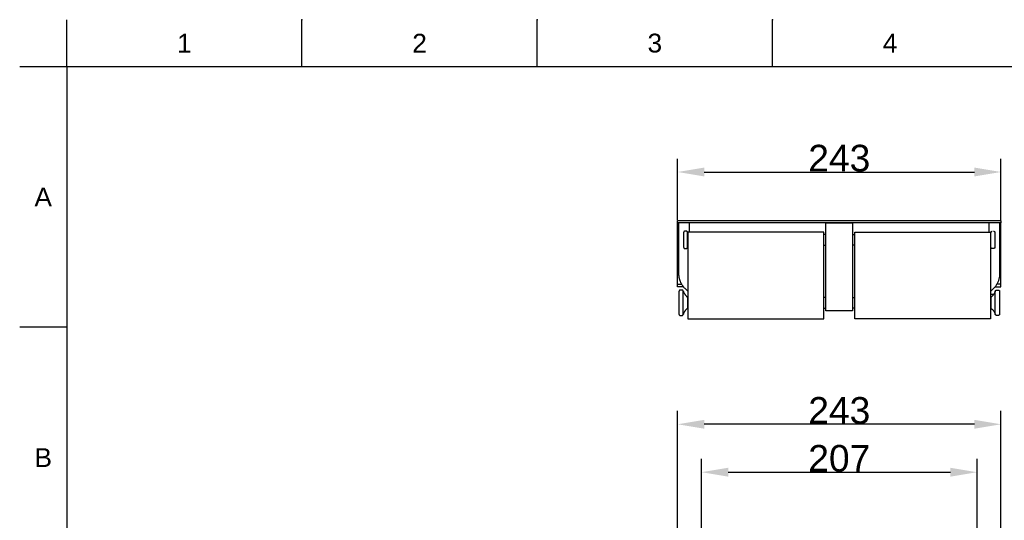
# Model space of a CAD drawing. Header units: millimetres. Extents: x 580 to 2065, y -13 to 1037.
# Tile 6 of 10: x 580 to 1320, y 660 to 1037. Entities that reach past the tile are written whole.
import ezdxf

# ---------------------------------------------------------------- set-up
doc = ezdxf.new("R2010")
doc.units = ezdxf.units.MM
doc.header["$LTSCALE"] = 0.1
doc.layers.add('DEFAULT', color=7, linetype='Continuous')
doc.layers.add('LAYER 07', color=2, linetype='Continuous')
doc.styles.add('ARIAL', font='arial_0.ttf')
doc.styles.get("Standard").update_dxf_attribs({"font": 'arial_0.ttf'})
doc.dimstyles.new('DIMENSION STYLE 01', dxfattribs={"dimtxt": 20, "dimasz": 20, "dimexe": 10, "dimexo": 0.5, "dimgap": 0.09, "dimtad": 1, "dimtoh": 1, "dimdec": 0, "dimzin": 0, "dimdsep": 46, "dimtxsty": 'ARIAL', "dimcen": 0.5, "dimadec": 1, "dimazin": 0, "dimtfac": 1, "dimtdec": 4, "dimtofl": 0, "dimtmove": 0, "dimatfit": 3, "dimfxl": 1, "dimtolj": 1, "dimtzin": 0, "dimarcsym": 0})

# ---------------------------------------------------------------- blocks, each defined once
blk = doc.blocks.new('*D327')
at = {"layer": 'DEFAULT', "color": 0, "lineweight": -2, "transparency": 16777216}
for p, q in [((1074.26, 886.42), (1074.26, 932.25)), ((1317.26, 886.42), (1317.26, 932.25)), ((1094.26, 922.25), (1297.26, 922.25))]:
    blk.add_line(p, q, dxfattribs=at)
at = {"layer": 'DEFAULT', "color": 0, "transparency": 16777216}
for points in [[(1094.26, 925.58), (1094.26, 918.91), (1074.26, 922.25)], [(1297.26, 925.58), (1297.26, 918.91), (1317.26, 922.25)]]:
    blk.add_solid(points, dxfattribs=at)
at = {"layer": 'Defpoints', "color": 0, "transparency": 16777216}
for p in [(1317.26, 922.25), (1074.26, 885.92), (1317.26, 885.92)]:
    blk.add_point(p, dxfattribs=at)
at = {"layer": 'DEFAULT', "color": 0, "transparency": 16777216, "insert": (1195.76, 932.55), "char_height": 20, "attachment_point": 5, "style": 'ARIAL'}
blk.add_mtext('\\A1;243', dxfattribs=at)
blk = doc.blocks.new('*D328')
at = {"layer": 'DEFAULT', "color": 0, "lineweight": -2, "transparency": 16777216}
for p, q in [((1092.26, 620.96), (1092.26, 706.62)), ((1299.26, 620.96), (1299.26, 706.62)), ((1112.26, 696.62), (1279.26, 696.62))]:
    blk.add_line(p, q, dxfattribs=at)
at = {"layer": 'DEFAULT', "color": 0, "transparency": 16777216}
for points in [[(1112.26, 699.95), (1112.26, 693.29), (1092.26, 696.62)], [(1279.26, 699.95), (1279.26, 693.29), (1299.26, 696.62)]]:
    blk.add_solid(points, dxfattribs=at)
at = {"layer": 'Defpoints', "color": 0, "transparency": 16777216}
for p in [(1299.26, 696.62), (1092.26, 620.46), (1299.26, 620.46)]:
    blk.add_point(p, dxfattribs=at)
at = {"layer": 'DEFAULT', "color": 0, "transparency": 16777216, "insert": (1195.76, 706.92), "char_height": 20, "attachment_point": 5, "style": 'ARIAL'}
blk.add_mtext('\\A1;207', dxfattribs=at)
blk = doc.blocks.new('*D325')
at = {"layer": 'DEFAULT', "color": 0, "lineweight": -2, "transparency": 16777216}
for p, q in [((1074.26, 650.46), (1074.26, 742.63)), ((1317.26, 650.46), (1317.26, 742.63)), ((1297.26, 732.63), (1094.26, 732.63))]:
    blk.add_line(p, q, dxfattribs=at)
at = {"layer": 'DEFAULT', "color": 0, "transparency": 16777216}
for points in [[(1094.26, 735.97), (1094.26, 729.3), (1074.26, 732.63)], [(1297.26, 735.97), (1297.26, 729.3), (1317.26, 732.63)]]:
    blk.add_solid(points, dxfattribs=at)
at = {"layer": 'Defpoints', "color": 0, "transparency": 16777216}
for p in [(1074.26, 732.63), (1074.26, 649.96), (1317.26, 649.96)]:
    blk.add_point(p, dxfattribs=at)
at = {"layer": 'DEFAULT', "color": 0, "transparency": 16777216, "insert": (1195.76, 742.94), "char_height": 20, "attachment_point": 5, "style": 'ARIAL'}
blk.add_mtext('\\A1;243', dxfattribs=at)

msp = doc.modelspace()

# ---------------------------------------------------------------- linework, layer by layer
for p, q in [((615.21, 1001.37), (615.21, 1036.73)), ((791.98, 1001.37), (791.98, 1036.73)), ((968.75, 1001.37), (968.75, 1036.73)), ((1145.51, 1001.37), (1145.51, 1036.73)), ((615.21, 1001.37), (579.86, 1001.37)), ((2029.35, 1001.37), (615.21, 1001.37)), ((615.21, 1001.37), (615.21, 22.08)), ((615.21, 805.52), (579.86, 805.52))]:
    msp.add_line(p, q)
for p in [(791.98, 1036.73), (968.75, 1036.73), (1145.51, 1036.73)]:
    msp.add_point(p)
at = {"layer": 'LAYER 07'}
for p, q in [((1074.26, 885.92), (1317.26, 885.92)), ((1074.26, 883.92), (1074.26, 885.92)), ((1074.26, 837.92), (1074.26, 883.92)), ((1317.26, 883.92), (1074.26, 883.92)), ((1075.22, 869.39), (1075.22, 883.92)), ((1083.22, 880.82), (1083.22, 883.92)), ((1083.22, 877.15), (1083.22, 880.82)), ((1185.76, 883.92), (1205.76, 883.92)), ((1185.76, 817.92), (1185.76, 883.92)), ((1205.76, 883.92), (1205.76, 817.92)), ((1308.28, 880.03), (1308.28, 883.92)), ((1316.28, 883.92), (1316.28, 876.83)), ((1317.26, 885.92), (1317.26, 883.92)), ((1317.26, 837.92), (1317.26, 883.92)), ((1078.77, 876.86), (1078.76, 876.82)), ((1078.76, 876.82), (1078.76, 876.79)), ((1078.76, 876.79), (1078.76, 876.75)), ((1078.76, 876.75), (1078.76, 865.75)), ((1078.78, 876.96), (1078.77, 876.93)), ((1078.77, 876.93), (1078.77, 876.89)), ((1078.77, 876.89), (1078.77, 876.86)), ((1078.79, 877), (1078.78, 876.96)), ((1078.8, 877.03), (1078.79, 877)), ((1078.81, 877.06), (1078.8, 877.03)), ((1078.82, 877.1), (1078.81, 877.06)), ((1078.83, 877.13), (1078.82, 877.1)), ((1078.85, 877.16), (1078.83, 877.13)), ((1078.86, 877.19), (1078.85, 877.16)), ((1078.88, 877.22), (1078.86, 877.19)), ((1078.89, 877.25), (1078.88, 877.22)), ((1078.91, 877.28), (1078.89, 877.25)), ((1078.93, 877.31), (1078.91, 877.28)), ((1078.95, 877.34), (1078.93, 877.31)), ((1078.97, 877.37), (1078.95, 877.34)), ((1078.99, 877.4), (1078.97, 877.37)), ((1079.02, 877.42), (1078.99, 877.4)), ((1079.04, 877.45), (1079.02, 877.42)), ((1079.06, 877.47), (1079.04, 877.45)), ((1079.09, 877.5), (1079.06, 877.47)), ((1079.12, 877.52), (1079.09, 877.5)), ((1079.14, 877.54), (1079.12, 877.52)), ((1079.17, 877.56), (1079.14, 877.54)), ((1079.2, 877.58), (1079.17, 877.56)), ((1079.23, 877.6), (1079.2, 877.58)), ((1079.26, 877.62), (1079.23, 877.6)), ((1079.29, 877.64), (1079.26, 877.62)), ((1079.32, 877.65), (1079.29, 877.64)), ((1079.35, 877.67), (1079.32, 877.65)), ((1079.38, 877.68), (1079.35, 877.67)), ((1079.42, 877.69), (1079.38, 877.68)), ((1079.45, 877.7), (1079.42, 877.69)), ((1079.48, 877.71), (1079.45, 877.7)), ((1079.52, 877.72), (1079.48, 877.71)), ((1079.55, 877.73), (1079.52, 877.72)), ((1079.59, 877.74), (1079.55, 877.73)), ((1079.62, 877.74), (1079.59, 877.74)), ((1079.66, 877.75), (1079.62, 877.74)), ((1079.69, 877.75), (1079.66, 877.75)), ((1079.72, 877.75), (1079.69, 877.75)), ((1079.76, 877.75), (1079.72, 877.75)), ((1080.76, 877.75), (1079.76, 877.75)), ((1080.79, 877.75), (1080.76, 877.75)), ((1080.83, 877.75), (1080.79, 877.75)), ((1080.86, 877.75), (1080.83, 877.75)), ((1080.9, 877.74), (1080.86, 877.75)), ((1080.93, 877.74), (1080.9, 877.74)), ((1080.97, 877.73), (1080.93, 877.74)), ((1081, 877.72), (1080.97, 877.73)), ((1081.04, 877.71), (1081, 877.72)), ((1081.07, 877.7), (1081.04, 877.71)), ((1081.1, 877.69), (1081.07, 877.7)), ((1081.13, 877.68), (1081.1, 877.69)), ((1081.17, 877.67), (1081.13, 877.68)), ((1081.2, 877.65), (1081.17, 877.67)), ((1081.23, 877.64), (1081.2, 877.65)), ((1081.26, 877.62), (1081.23, 877.64)), ((1081.29, 877.6), (1081.26, 877.62)), ((1081.32, 877.58), (1081.29, 877.6)), ((1081.35, 877.56), (1081.32, 877.58)), ((1081.38, 877.54), (1081.35, 877.56)), ((1081.4, 877.52), (1081.38, 877.54)), ((1081.43, 877.5), (1081.4, 877.52)), ((1081.45, 877.47), (1081.43, 877.5)), ((1081.48, 877.45), (1081.45, 877.47)), ((1081.5, 877.42), (1081.48, 877.45)), ((1081.53, 877.4), (1081.5, 877.42)), ((1081.55, 877.37), (1081.53, 877.4)), ((1081.57, 877.34), (1081.55, 877.37)), ((1081.59, 877.31), (1081.57, 877.34)), ((1081.61, 877.28), (1081.59, 877.31)), ((1081.63, 877.25), (1081.61, 877.28)), ((1081.64, 877.22), (1081.63, 877.25)), ((1081.66, 877.19), (1081.64, 877.22)), ((1081.67, 877.16), (1081.66, 877.19)), ((1081.69, 877.13), (1081.67, 877.16)), ((1081.7, 877.1), (1081.69, 877.13)), ((1081.71, 877.06), (1081.7, 877.1)), ((1081.72, 877.03), (1081.71, 877.06)), ((1081.73, 877), (1081.72, 877.03)), ((1081.74, 876.96), (1081.73, 877)), ((1081.74, 876.93), (1081.74, 876.96)), ((1081.75, 876.89), (1081.74, 876.93)), ((1081.75, 876.86), (1081.75, 876.89)), ((1081.76, 876.82), (1081.75, 876.86)), ((1081.76, 876.79), (1081.76, 876.82)), ((1081.76, 876.75), (1081.76, 876.79)), ((1081.76, 865.75), (1081.76, 876.75)), ((1082.07, 877.15), (1082.07, 811.86)), ((1133.07, 877.15), (1082.07, 877.15)), ((1184.07, 877.15), (1133.07, 877.15)), ((1184.07, 811.86), (1184.07, 877.15)), ((1185.76, 875.25), (1184.07, 875.25)), ((1205.76, 875.25), (1207.45, 875.25)), ((1207.45, 811.86), (1207.45, 877.15)), ((1207.45, 877.15), (1258.45, 877.15)), ((1258.45, 877.15), (1309.45, 877.15)), ((1308.28, 877.15), (1308.28, 880.03)), ((1309.45, 877.15), (1309.45, 811.86)), ((1309.45, 875.25), (1309.76, 875.25)), ((1309.76, 876.79), (1309.77, 876.82)), ((1309.76, 876.75), (1309.76, 876.79)), ((1309.76, 865.75), (1309.76, 876.75)), ((1309.77, 876.89), (1309.78, 876.93)), ((1309.77, 876.86), (1309.77, 876.89)), ((1309.77, 876.82), (1309.77, 876.86)), ((1309.78, 876.96), (1309.79, 877)), ((1309.78, 876.93), (1309.78, 876.96)), ((1309.79, 877), (1309.8, 877.03)), ((1309.8, 877.03), (1309.81, 877.06)), ((1309.81, 877.06), (1309.82, 877.1)), ((1309.82, 877.1), (1309.84, 877.13)), ((1309.84, 877.13), (1309.85, 877.16)), ((1309.85, 877.16), (1309.86, 877.19)), ((1309.86, 877.19), (1309.88, 877.22)), ((1309.88, 877.22), (1309.9, 877.25)), ((1309.9, 877.25), (1309.91, 877.28)), ((1309.91, 877.28), (1309.93, 877.31)), ((1309.93, 877.31), (1309.95, 877.34)), ((1309.95, 877.34), (1309.97, 877.37)), ((1309.97, 877.37), (1310, 877.4)), ((1310, 877.4), (1310.02, 877.42)), ((1310.02, 877.42), (1310.04, 877.45)), ((1310.04, 877.45), (1310.07, 877.47)), ((1310.07, 877.47), (1310.09, 877.5)), ((1310.09, 877.5), (1310.12, 877.52)), ((1310.12, 877.52), (1310.15, 877.54)), ((1310.15, 877.54), (1310.17, 877.56)), ((1310.17, 877.56), (1310.2, 877.58)), ((1310.2, 877.58), (1310.23, 877.6)), ((1310.23, 877.6), (1310.26, 877.62)), ((1310.26, 877.62), (1310.29, 877.64)), ((1310.29, 877.64), (1310.32, 877.65)), ((1310.32, 877.65), (1310.36, 877.67)), ((1310.36, 877.67), (1310.39, 877.68)), ((1310.39, 877.68), (1310.42, 877.69)), ((1310.42, 877.69), (1310.45, 877.7)), ((1310.45, 877.7), (1310.49, 877.71)), ((1310.49, 877.71), (1310.52, 877.72)), ((1310.52, 877.72), (1310.55, 877.73)), ((1310.55, 877.73), (1310.59, 877.74)), ((1310.59, 877.74), (1310.62, 877.74)), ((1310.62, 877.74), (1310.66, 877.75)), ((1310.66, 877.75), (1310.69, 877.75)), ((1310.69, 877.75), (1310.73, 877.75)), ((1310.73, 877.75), (1310.76, 877.75)), ((1311.76, 877.75), (1311.8, 877.75)), ((1311.8, 877.75), (1311.83, 877.75)), ((1311.83, 877.75), (1311.87, 877.75)), ((1311.87, 877.75), (1311.9, 877.74)), ((1311.9, 877.74), (1311.94, 877.74)), ((1311.94, 877.74), (1311.97, 877.73)), ((1311.97, 877.73), (1312, 877.72)), ((1312, 877.72), (1312.04, 877.71)), ((1312.04, 877.71), (1312.07, 877.7)), ((1312.07, 877.7), (1312.1, 877.69)), ((1312.1, 877.69), (1312.14, 877.68)), ((1312.14, 877.68), (1312.17, 877.67)), ((1312.17, 877.67), (1312.2, 877.65)), ((1312.2, 877.65), (1312.23, 877.64)), ((1312.23, 877.64), (1312.26, 877.62)), ((1312.26, 877.62), (1312.29, 877.6)), ((1312.29, 877.6), (1312.32, 877.58)), ((1312.32, 877.58), (1312.35, 877.56)), ((1312.35, 877.56), (1312.38, 877.54)), ((1312.38, 877.54), (1312.41, 877.52)), ((1312.41, 877.52), (1312.43, 877.5)), ((1312.43, 877.5), (1312.46, 877.47)), ((1312.46, 877.47), (1312.48, 877.45)), ((1312.48, 877.45), (1312.51, 877.42)), ((1312.51, 877.42), (1312.53, 877.4)), ((1312.53, 877.4), (1312.55, 877.37)), ((1312.55, 877.37), (1312.57, 877.34)), ((1312.57, 877.34), (1312.59, 877.31)), ((1312.59, 877.31), (1312.61, 877.28)), ((1312.61, 877.28), (1312.63, 877.25)), ((1312.63, 877.25), (1312.65, 877.22)), ((1312.65, 877.22), (1312.66, 877.19)), ((1312.66, 877.19), (1312.68, 877.16)), ((1312.68, 877.16), (1312.69, 877.13)), ((1312.69, 877.13), (1312.7, 877.1)), ((1312.7, 877.1), (1312.71, 877.06)), ((1312.71, 877.06), (1312.72, 877.03)), ((1312.72, 877.03), (1312.73, 877)), ((1312.73, 877), (1312.74, 876.96)), ((1312.74, 876.96), (1312.75, 876.93)), ((1312.75, 876.93), (1312.75, 876.89)), ((1312.75, 876.89), (1312.76, 876.86)), ((1312.76, 876.86), (1312.76, 876.82)), ((1312.76, 876.82), (1312.76, 876.79)), ((1312.76, 876.79), (1312.76, 876.75)), ((1312.76, 876.75), (1312.76, 865.75)), ((1316.28, 876.83), (1316.28, 870.6)), ((1075.22, 869.33), (1075.22, 869.39)), ((1075.22, 856.08), (1075.22, 869.33)), ((1078.76, 865.75), (1078.76, 865.72)), ((1078.76, 865.72), (1078.76, 865.69)), ((1081.76, 865.72), (1081.76, 865.75)), ((1081.76, 865.68), (1081.76, 865.72)), ((1184.07, 867.25), (1185.76, 867.25)), ((1207.45, 867.25), (1205.76, 867.25)), ((1309.76, 867.25), (1309.45, 867.25)), ((1309.76, 865.72), (1309.76, 865.75)), ((1309.77, 865.68), (1309.76, 865.72)), ((1312.76, 865.75), (1312.76, 865.72)), ((1312.76, 865.72), (1312.76, 865.69)), ((1316.28, 870.6), (1316.28, 855.5)), ((1078.76, 865.69), (1078.76, 865.65)), ((1078.76, 865.65), (1078.77, 865.62)), ((1078.77, 865.62), (1078.77, 865.58)), ((1078.77, 865.58), (1078.78, 865.55)), ((1078.78, 865.55), (1078.79, 865.52)), ((1078.79, 865.52), (1078.8, 865.48)), ((1078.8, 865.48), (1078.81, 865.45)), ((1078.81, 865.45), (1078.82, 865.42)), ((1078.82, 865.42), (1078.83, 865.39)), ((1078.83, 865.39), (1078.84, 865.36)), ((1078.84, 865.36), (1078.86, 865.32)), ((1078.86, 865.32), (1078.87, 865.29)), ((1078.87, 865.29), (1078.89, 865.26)), ((1078.89, 865.26), (1078.91, 865.23)), ((1078.91, 865.23), (1078.92, 865.21)), ((1078.92, 865.21), (1078.94, 865.18)), ((1078.94, 865.18), (1078.96, 865.15)), ((1078.96, 865.15), (1078.98, 865.12)), ((1078.98, 865.12), (1079.01, 865.1)), ((1079.01, 865.1), (1079.03, 865.07)), ((1079.03, 865.07), (1079.05, 865.05)), ((1079.05, 865.05), (1079.08, 865.02)), ((1079.08, 865.02), (1079.1, 865)), ((1079.1, 865), (1079.13, 864.98)), ((1079.13, 864.98), (1079.16, 864.96)), ((1079.16, 864.96), (1079.18, 864.94)), ((1079.18, 864.94), (1079.21, 864.92)), ((1079.21, 864.92), (1079.24, 864.9)), ((1079.24, 864.9), (1079.27, 864.88)), ((1079.27, 864.88), (1079.3, 864.87)), ((1079.3, 864.87), (1079.33, 864.85)), ((1079.33, 864.85), (1079.36, 864.84)), ((1079.36, 864.84), (1079.39, 864.82)), ((1079.39, 864.82), (1079.42, 864.81)), ((1079.42, 864.81), (1079.46, 864.8)), ((1079.46, 864.8), (1079.49, 864.79)), ((1079.49, 864.79), (1079.52, 864.78)), ((1079.52, 864.78), (1079.56, 864.77)), ((1079.56, 864.77), (1079.59, 864.77)), ((1079.59, 864.77), (1079.62, 864.76)), ((1079.62, 864.76), (1079.66, 864.76)), ((1079.66, 864.76), (1079.69, 864.76)), ((1079.69, 864.76), (1079.73, 864.75)), ((1079.73, 864.75), (1079.76, 864.75)), ((1079.76, 864.75), (1080.76, 864.75)), ((1080.76, 864.75), (1080.79, 864.75)), ((1080.79, 864.75), (1080.83, 864.76)), ((1080.83, 864.76), (1080.86, 864.76)), ((1080.86, 864.76), (1080.9, 864.76)), ((1080.9, 864.76), (1080.93, 864.77)), ((1080.93, 864.77), (1080.97, 864.78)), ((1080.97, 864.78), (1081, 864.78)), ((1081, 864.78), (1081.04, 864.79)), ((1081.04, 864.79), (1081.07, 864.8)), ((1081.07, 864.8), (1081.1, 864.81)), ((1081.1, 864.81), (1081.13, 864.83)), ((1081.13, 864.83), (1081.17, 864.84)), ((1081.17, 864.84), (1081.2, 864.85)), ((1081.2, 864.85), (1081.23, 864.87)), ((1081.23, 864.87), (1081.26, 864.89)), ((1081.26, 864.89), (1081.29, 864.91)), ((1081.29, 864.91), (1081.32, 864.92)), ((1081.32, 864.92), (1081.35, 864.94)), ((1081.35, 864.94), (1081.38, 864.97)), ((1081.38, 864.97), (1081.4, 864.99)), ((1081.4, 864.99), (1081.43, 865.01)), ((1081.43, 865.01), (1081.45, 865.03)), ((1081.45, 865.03), (1081.48, 865.06)), ((1081.48, 865.06), (1081.5, 865.08)), ((1081.5, 865.08), (1081.53, 865.11)), ((1081.53, 865.11), (1081.55, 865.14)), ((1081.55, 865.14), (1081.57, 865.17)), ((1081.57, 865.17), (1081.59, 865.19)), ((1081.59, 865.19), (1081.61, 865.22)), ((1081.61, 865.22), (1081.63, 865.25)), ((1081.63, 865.25), (1081.64, 865.28)), ((1081.64, 865.28), (1081.66, 865.32)), ((1081.66, 865.32), (1081.67, 865.35)), ((1081.67, 865.35), (1081.69, 865.38)), ((1081.69, 865.38), (1081.7, 865.41)), ((1081.7, 865.41), (1081.71, 865.44)), ((1081.71, 865.44), (1081.72, 865.48)), ((1081.72, 865.48), (1081.73, 865.51)), ((1081.73, 865.51), (1081.74, 865.55)), ((1081.74, 865.58), (1081.75, 865.61)), ((1081.74, 865.55), (1081.74, 865.58)), ((1081.75, 865.65), (1081.76, 865.68)), ((1081.75, 865.61), (1081.75, 865.65)), ((1309.77, 865.65), (1309.77, 865.68)), ((1309.77, 865.61), (1309.77, 865.65)), ((1309.78, 865.58), (1309.77, 865.61)), ((1309.78, 865.55), (1309.78, 865.58)), ((1309.79, 865.51), (1309.78, 865.55)), ((1309.8, 865.48), (1309.79, 865.51)), ((1309.81, 865.44), (1309.8, 865.48)), ((1309.82, 865.41), (1309.81, 865.44)), ((1309.84, 865.38), (1309.82, 865.41)), ((1309.85, 865.35), (1309.84, 865.38)), ((1309.86, 865.32), (1309.85, 865.35)), ((1309.88, 865.28), (1309.86, 865.32)), ((1309.9, 865.25), (1309.88, 865.28)), ((1309.91, 865.22), (1309.9, 865.25)), ((1309.93, 865.19), (1309.91, 865.22)), ((1309.95, 865.17), (1309.93, 865.19)), ((1309.97, 865.14), (1309.95, 865.17)), ((1310, 865.11), (1309.97, 865.14)), ((1310.02, 865.08), (1310, 865.11)), ((1310.04, 865.06), (1310.02, 865.08)), ((1310.07, 865.03), (1310.04, 865.06)), ((1310.09, 865.01), (1310.07, 865.03)), ((1310.12, 864.99), (1310.09, 865.01)), ((1310.15, 864.97), (1310.12, 864.99)), ((1310.17, 864.94), (1310.15, 864.97)), ((1310.2, 864.92), (1310.17, 864.94)), ((1310.23, 864.91), (1310.2, 864.92)), ((1310.26, 864.89), (1310.23, 864.91)), ((1310.29, 864.87), (1310.26, 864.89)), ((1310.32, 864.85), (1310.29, 864.87)), ((1310.36, 864.84), (1310.32, 864.85)), ((1310.39, 864.83), (1310.36, 864.84)), ((1310.42, 864.81), (1310.39, 864.83)), ((1310.45, 864.8), (1310.42, 864.81)), ((1310.49, 864.79), (1310.45, 864.8)), ((1310.52, 864.78), (1310.49, 864.79)), ((1310.55, 864.78), (1310.52, 864.78)), ((1310.59, 864.77), (1310.55, 864.78)), ((1310.62, 864.76), (1310.59, 864.77)), ((1310.66, 864.76), (1310.62, 864.76)), ((1310.69, 864.76), (1310.66, 864.76)), ((1310.73, 864.75), (1310.69, 864.76)), ((1310.76, 864.75), (1310.73, 864.75)), ((1311.76, 864.75), (1310.76, 864.75)), ((1311.8, 864.75), (1311.76, 864.75)), ((1311.83, 864.76), (1311.8, 864.75)), ((1311.86, 864.76), (1311.83, 864.76)), ((1311.9, 864.76), (1311.86, 864.76)), ((1311.93, 864.77), (1311.9, 864.76)), ((1311.97, 864.77), (1311.93, 864.77)), ((1312, 864.78), (1311.97, 864.77)), ((1312.03, 864.79), (1312, 864.78)), ((1312.07, 864.8), (1312.03, 864.79)), ((1312.1, 864.81), (1312.07, 864.8)), ((1312.13, 864.82), (1312.1, 864.81)), ((1312.16, 864.84), (1312.13, 864.82)), ((1312.19, 864.85), (1312.16, 864.84)), ((1312.22, 864.87), (1312.19, 864.85)), ((1312.25, 864.88), (1312.22, 864.87)), ((1312.28, 864.9), (1312.25, 864.88)), ((1312.31, 864.92), (1312.28, 864.9)), ((1312.34, 864.94), (1312.31, 864.92)), ((1312.37, 864.96), (1312.34, 864.94)), ((1312.39, 864.98), (1312.37, 864.96)), ((1312.42, 865), (1312.39, 864.98)), ((1312.45, 865.02), (1312.42, 865)), ((1312.47, 865.05), (1312.45, 865.02)), ((1312.49, 865.07), (1312.47, 865.05)), ((1312.52, 865.1), (1312.49, 865.07)), ((1312.54, 865.12), (1312.52, 865.1)), ((1312.56, 865.15), (1312.54, 865.12)), ((1312.58, 865.18), (1312.56, 865.15)), ((1312.6, 865.21), (1312.58, 865.18)), ((1312.62, 865.23), (1312.6, 865.21)), ((1312.63, 865.26), (1312.62, 865.23)), ((1312.65, 865.29), (1312.63, 865.26)), ((1312.67, 865.32), (1312.65, 865.29)), ((1312.68, 865.36), (1312.67, 865.32)), ((1312.69, 865.39), (1312.68, 865.36)), ((1312.7, 865.42), (1312.69, 865.39)), ((1312.72, 865.45), (1312.7, 865.42)), ((1312.73, 865.48), (1312.72, 865.45)), ((1312.74, 865.55), (1312.73, 865.52)), ((1312.73, 865.52), (1312.73, 865.48)), ((1312.75, 865.58), (1312.74, 865.55)), ((1312.76, 865.65), (1312.75, 865.62)), ((1312.75, 865.62), (1312.75, 865.58)), ((1312.76, 865.69), (1312.76, 865.65)), ((1075.22, 845.54), (1075.22, 856.08)), ((1316.28, 855.5), (1316.27, 845.62)), ((1075.25, 845.02), (1075.22, 845.54)), ((1075.27, 844.72), (1075.25, 845.02)), ((1075.3, 844.42), (1075.27, 844.72)), ((1075.33, 844.13), (1075.3, 844.42)), ((1075.37, 843.84), (1075.33, 844.13)), ((1075.41, 843.54), (1075.37, 843.84)), ((1075.45, 843.25), (1075.41, 843.54)), ((1316.08, 843.54), (1315.99, 843.01)), ((1316.16, 844.07), (1316.08, 843.54)), ((1316.21, 844.6), (1316.16, 844.07)), ((1316.25, 845.14), (1316.21, 844.6)), ((1316.27, 845.62), (1316.25, 845.14)), ((1074.26, 835.92), (1074.26, 837.92)), ((1074.26, 837.92), (1077.34, 837.92)), ((1075.51, 842.96), (1075.45, 843.25)), ((1075.56, 842.67), (1075.51, 842.96)), ((1075.63, 842.38), (1075.56, 842.67)), ((1075.7, 842.09), (1075.63, 842.38)), ((1075.77, 841.8), (1075.7, 842.09)), ((1075.85, 841.51), (1075.77, 841.8)), ((1075.93, 841.23), (1075.85, 841.51)), ((1076.02, 840.94), (1075.93, 841.23)), ((1076.11, 840.66), (1076.02, 840.94)), ((1076.21, 840.38), (1076.11, 840.66)), ((1076.35, 840.02), (1076.21, 840.38)), ((1076.49, 839.66), (1076.35, 840.02)), ((1076.64, 839.31), (1076.49, 839.66)), ((1076.8, 838.96), (1076.64, 839.31)), ((1076.97, 838.62), (1076.8, 838.96)), ((1077.14, 838.28), (1076.97, 838.62)), ((1077.33, 837.94), (1077.14, 838.28)), ((1077.52, 837.61), (1077.33, 837.94)), ((1077.72, 837.28), (1077.52, 837.61)), ((1077.92, 836.96), (1077.72, 837.28)), ((1078.13, 836.65), (1077.92, 836.96)), ((1078.35, 836.34), (1078.13, 836.65)), ((1078.58, 836.03), (1078.35, 836.34)), ((1313.1, 836.28), (1312.79, 835.87)), ((1313.4, 836.71), (1313.1, 836.28)), ((1313.69, 837.14), (1313.4, 836.71)), ((1313.96, 837.59), (1313.69, 837.14)), ((1314.22, 838.04), (1313.96, 837.59)), ((1317.26, 837.92), (1314.16, 837.92)), ((1314.47, 838.51), (1314.22, 838.04)), ((1314.7, 838.98), (1314.47, 838.51)), ((1314.92, 839.46), (1314.7, 838.98)), ((1315.12, 839.94), (1314.92, 839.46)), ((1315.3, 840.43), (1315.12, 839.94)), ((1315.47, 840.93), (1315.3, 840.43)), ((1315.63, 841.44), (1315.47, 840.93)), ((1315.77, 841.96), (1315.63, 841.44)), ((1315.89, 842.48), (1315.77, 841.96)), ((1315.99, 843.01), (1315.89, 842.48)), ((1317.26, 835.92), (1317.26, 837.92)), ((1078.67, 835.92), (1074.26, 835.92)), ((1075.29, 832.58), (1075.28, 832.55)), ((1075.28, 832.55), (1075.28, 832.51)), ((1075.28, 832.51), (1075.28, 832.48)), ((1075.28, 832.48), (1075.28, 815.48)), ((1075.3, 832.65), (1075.29, 832.62)), ((1075.29, 832.62), (1075.29, 832.58)), ((1075.31, 832.72), (1075.3, 832.69)), ((1075.3, 832.69), (1075.3, 832.65)), ((1075.32, 832.75), (1075.31, 832.72)), ((1075.33, 832.79), (1075.32, 832.75)), ((1075.34, 832.82), (1075.33, 832.79)), ((1075.35, 832.85), (1075.34, 832.82)), ((1075.37, 832.89), (1075.35, 832.85)), ((1075.38, 832.92), (1075.37, 832.89)), ((1075.4, 832.95), (1075.38, 832.92)), ((1075.41, 832.98), (1075.4, 832.95)), ((1075.43, 833.01), (1075.41, 832.98)), ((1075.45, 833.04), (1075.43, 833.01)), ((1075.47, 833.07), (1075.45, 833.04)), ((1075.49, 833.1), (1075.47, 833.07)), ((1075.51, 833.12), (1075.49, 833.1)), ((1075.54, 833.15), (1075.51, 833.12)), ((1075.56, 833.17), (1075.54, 833.15)), ((1075.59, 833.2), (1075.56, 833.17)), ((1075.61, 833.22), (1075.59, 833.2)), ((1075.64, 833.25), (1075.61, 833.22)), ((1075.66, 833.27), (1075.64, 833.25)), ((1075.69, 833.29), (1075.66, 833.27)), ((1075.72, 833.31), (1075.69, 833.29)), ((1075.75, 833.33), (1075.72, 833.31)), ((1075.78, 833.35), (1075.75, 833.33)), ((1075.81, 833.36), (1075.78, 833.35)), ((1075.84, 833.38), (1075.81, 833.36)), ((1075.87, 833.39), (1075.84, 833.38)), ((1075.91, 833.41), (1075.87, 833.39)), ((1075.94, 833.42), (1075.91, 833.41)), ((1075.97, 833.43), (1075.94, 833.42)), ((1076.01, 833.44), (1075.97, 833.43)), ((1076.04, 833.45), (1076.01, 833.44)), ((1076.07, 833.46), (1076.04, 833.45)), ((1076.11, 833.46), (1076.07, 833.46)), ((1076.14, 833.47), (1076.11, 833.46)), ((1076.18, 833.47), (1076.14, 833.47)), ((1076.21, 833.48), (1076.18, 833.47)), ((1076.25, 833.48), (1076.21, 833.48)), ((1076.28, 833.48), (1076.25, 833.48)), ((1077.56, 833.48), (1076.28, 833.48)), ((1077.59, 833.48), (1077.56, 833.48)), ((1077.63, 833.48), (1077.59, 833.48)), ((1077.66, 833.47), (1077.63, 833.48)), ((1077.7, 833.47), (1077.66, 833.47)), ((1077.73, 833.47), (1077.7, 833.47)), ((1077.76, 833.46), (1077.73, 833.47)), ((1077.8, 833.45), (1077.76, 833.46)), ((1077.83, 833.44), (1077.8, 833.45)), ((1077.86, 833.43), (1077.83, 833.44)), ((1077.89, 833.42), (1077.86, 833.43)), ((1077.93, 833.41), (1077.89, 833.42)), ((1077.96, 833.4), (1077.93, 833.41)), ((1077.99, 833.38), (1077.96, 833.4)), ((1078.02, 833.37), (1077.99, 833.38)), ((1078.05, 833.35), (1078.02, 833.37)), ((1078.08, 833.33), (1078.05, 833.35)), ((1078.11, 833.32), (1078.08, 833.33)), ((1078.14, 833.3), (1078.11, 833.32)), ((1078.16, 833.28), (1078.14, 833.3)), ((1078.19, 833.25), (1078.16, 833.28)), ((1078.22, 833.23), (1078.19, 833.25)), ((1078.24, 833.21), (1078.22, 833.23)), ((1078.27, 833.19), (1078.24, 833.21)), ((1078.29, 833.16), (1078.27, 833.19)), ((1078.31, 833.14), (1078.29, 833.16)), ((1078.34, 833.11), (1078.31, 833.14)), ((1078.36, 833.08), (1078.34, 833.11)), ((1078.38, 833.05), (1078.36, 833.08)), ((1078.4, 833.03), (1078.38, 833.05)), ((1078.41, 833), (1078.4, 833.03)), ((1078.43, 832.97), (1078.41, 833)), ((1078.45, 832.94), (1078.43, 832.97)), ((1078.46, 832.91), (1078.45, 832.94)), ((1078.48, 832.88), (1078.46, 832.91)), ((1078.49, 832.84), (1078.48, 832.88)), ((1078.5, 832.81), (1078.49, 832.84)), ((1078.5, 832.81), (1078.5, 832.81)), ((1078.5, 815.15), (1078.5, 832.81)), ((1078.5, 832.81), (1078.59, 832.52)), ((1078.82, 835.73), (1078.58, 836.03)), ((1078.59, 832.52), (1078.69, 832.23)), ((1078.69, 832.23), (1078.8, 831.94)), ((1078.8, 831.94), (1078.92, 831.66)), ((1079.06, 835.44), (1078.82, 835.73)), ((1078.92, 831.66), (1079.05, 831.38)), ((1079.05, 831.38), (1079.19, 831.1)), ((1079.31, 835.15), (1079.06, 835.44)), ((1079.19, 831.1), (1079.34, 830.83)), ((1079.56, 834.87), (1079.31, 835.15)), ((1079.34, 830.83), (1079.49, 830.57)), ((1079.49, 830.57), (1079.66, 830.31)), ((1079.82, 834.6), (1079.56, 834.87)), ((1079.66, 830.31), (1079.83, 830.06)), ((1080.09, 834.33), (1079.82, 834.6)), ((1079.83, 830.06), (1080.02, 829.81)), ((1080.02, 829.81), (1080.21, 829.57)), ((1080.37, 834.07), (1080.09, 834.33)), ((1080.21, 829.57), (1080.41, 829.34)), ((1080.65, 833.82), (1080.37, 834.07)), ((1080.41, 829.34), (1080.62, 829.11)), ((1080.62, 829.11), (1080.83, 828.89)), ((1080.93, 833.57), (1080.65, 833.82)), ((1080.83, 828.89), (1081.05, 828.68)), ((1081.23, 833.33), (1080.93, 833.57)), ((1081.52, 833.1), (1081.23, 833.33)), ((1081.8, 832.89), (1081.52, 833.1)), ((1082.07, 832.7), (1081.8, 832.89)), ((1309.83, 832.99), (1309.45, 832.72)), ((1311.71, 830.08), (1309.45, 830.08)), ((1310.24, 833.31), (1309.83, 832.99)), ((1310.64, 833.63), (1310.24, 833.31)), ((1310.69, 828.89), (1310.47, 828.68)), ((1311.02, 833.97), (1310.64, 833.63)), ((1310.91, 829.11), (1310.69, 828.89)), ((1311.11, 829.34), (1310.91, 829.11)), ((1311.4, 834.33), (1311.02, 833.97)), ((1311.31, 829.57), (1311.11, 829.34)), ((1311.5, 829.81), (1311.31, 829.57)), ((1311.77, 834.7), (1311.4, 834.33)), ((1311.69, 830.06), (1311.5, 829.81)), ((1311.86, 830.31), (1311.69, 830.06)), ((1312.12, 835.08), (1311.77, 834.7)), ((1312.03, 830.57), (1311.86, 830.31)), ((1312.18, 830.83), (1312.03, 830.57)), ((1312.46, 835.47), (1312.12, 835.08)), ((1312.33, 831.1), (1312.18, 830.83)), ((1312.47, 831.38), (1312.33, 831.1)), ((1312.79, 835.87), (1312.46, 835.47)), ((1312.6, 831.66), (1312.47, 831.38)), ((1312.72, 831.94), (1312.6, 831.66)), ((1312.83, 832.23), (1312.72, 831.94)), ((1312.83, 835.92), (1317.26, 835.92)), ((1312.93, 832.52), (1312.83, 832.23)), ((1313.02, 832.81), (1312.93, 832.52)), ((1313.02, 832.81), (1313.03, 832.84)), ((1313.02, 832.81), (1313.02, 832.81)), ((1313.02, 815.15), (1313.02, 832.81)), ((1313.03, 832.84), (1313.05, 832.88)), ((1313.05, 832.88), (1313.06, 832.91)), ((1313.06, 832.91), (1313.07, 832.94)), ((1313.07, 832.94), (1313.09, 832.97)), ((1313.09, 832.97), (1313.11, 833)), ((1313.11, 833), (1313.13, 833.03)), ((1313.13, 833.03), (1313.15, 833.05)), ((1313.15, 833.05), (1313.17, 833.08)), ((1313.17, 833.08), (1313.19, 833.11)), ((1313.19, 833.11), (1313.21, 833.14)), ((1313.21, 833.14), (1313.23, 833.16)), ((1313.23, 833.16), (1313.26, 833.19)), ((1313.26, 833.19), (1313.28, 833.21)), ((1313.28, 833.21), (1313.31, 833.23)), ((1313.31, 833.23), (1313.33, 833.25)), ((1313.33, 833.25), (1313.36, 833.28)), ((1313.36, 833.28), (1313.39, 833.3)), ((1313.39, 833.3), (1313.41, 833.32)), ((1313.41, 833.32), (1313.44, 833.33)), ((1313.44, 833.33), (1313.47, 833.35)), ((1313.47, 833.35), (1313.5, 833.37)), ((1313.5, 833.37), (1313.53, 833.38)), ((1313.53, 833.38), (1313.56, 833.4)), ((1313.56, 833.4), (1313.6, 833.41)), ((1313.6, 833.41), (1313.63, 833.42)), ((1313.63, 833.42), (1313.66, 833.43)), ((1313.66, 833.43), (1313.69, 833.44)), ((1313.69, 833.44), (1313.73, 833.45)), ((1313.73, 833.45), (1313.76, 833.46)), ((1313.76, 833.46), (1313.79, 833.47)), ((1313.79, 833.47), (1313.83, 833.47)), ((1313.83, 833.47), (1313.86, 833.47)), ((1313.86, 833.47), (1313.9, 833.48)), ((1313.9, 833.48), (1313.93, 833.48)), ((1313.93, 833.48), (1313.96, 833.48)), ((1313.96, 833.48), (1315.24, 833.48)), ((1315.24, 833.48), (1315.28, 833.48)), ((1315.28, 833.48), (1315.31, 833.48)), ((1315.31, 833.48), (1315.35, 833.47)), ((1315.35, 833.47), (1315.38, 833.47)), ((1315.38, 833.47), (1315.42, 833.46)), ((1315.42, 833.46), (1315.45, 833.46)), ((1315.45, 833.46), (1315.48, 833.45)), ((1315.48, 833.45), (1315.52, 833.44)), ((1315.52, 833.44), (1315.55, 833.43)), ((1315.55, 833.43), (1315.58, 833.42)), ((1315.58, 833.42), (1315.62, 833.41)), ((1315.62, 833.41), (1315.65, 833.39)), ((1315.65, 833.39), (1315.68, 833.38)), ((1315.68, 833.38), (1315.71, 833.36)), ((1315.71, 833.36), (1315.74, 833.35)), ((1315.74, 833.35), (1315.77, 833.33)), ((1315.77, 833.33), (1315.8, 833.31)), ((1315.8, 833.31), (1315.83, 833.29)), ((1315.83, 833.29), (1315.86, 833.27)), ((1315.86, 833.27), (1315.88, 833.25)), ((1315.88, 833.25), (1315.91, 833.22)), ((1315.91, 833.22), (1315.94, 833.2)), ((1315.94, 833.2), (1315.96, 833.17)), ((1315.96, 833.17), (1315.98, 833.15)), ((1315.98, 833.15), (1316.01, 833.12)), ((1316.01, 833.12), (1316.03, 833.1)), ((1316.03, 833.1), (1316.05, 833.07)), ((1316.05, 833.07), (1316.07, 833.04)), ((1316.07, 833.04), (1316.09, 833.01)), ((1316.09, 833.01), (1316.11, 832.98)), ((1316.11, 832.98), (1316.12, 832.95)), ((1316.12, 832.95), (1316.14, 832.92)), ((1316.14, 832.92), (1316.16, 832.89)), ((1316.16, 832.89), (1316.17, 832.85)), ((1316.17, 832.85), (1316.18, 832.82)), ((1316.18, 832.82), (1316.19, 832.79)), ((1316.19, 832.79), (1316.2, 832.75)), ((1316.2, 832.75), (1316.21, 832.72)), ((1316.21, 832.72), (1316.22, 832.69)), ((1316.22, 832.69), (1316.23, 832.65)), ((1316.23, 832.65), (1316.23, 832.62)), ((1316.23, 832.62), (1316.24, 832.58)), ((1316.24, 832.58), (1316.24, 832.55)), ((1316.24, 832.55), (1316.24, 832.51)), ((1316.24, 832.51), (1316.24, 832.48)), ((1316.24, 832.48), (1316.24, 815.48)), ((1081.05, 828.68), (1081.28, 828.47)), ((1081.28, 828.47), (1081.52, 828.28)), ((1081.52, 828.28), (1081.76, 828.09)), ((1081.76, 828.09), (1081.76, 819.87)), ((1185.76, 827.98), (1184.07, 827.98)), ((1205.76, 827.98), (1207.45, 827.98)), ((1309.45, 827.98), (1309.76, 827.98)), ((1310, 828.28), (1309.76, 828.09)), ((1309.76, 828.09), (1309.76, 819.87)), ((1310.24, 828.47), (1310, 828.28)), ((1310.47, 828.68), (1310.24, 828.47)), ((1075.28, 815.48), (1075.28, 815.45)), ((1075.28, 815.45), (1075.28, 815.41)), ((1075.28, 815.41), (1075.29, 815.38)), ((1075.29, 815.38), (1075.29, 815.34)), ((1075.29, 815.34), (1075.3, 815.31)), ((1075.3, 815.31), (1075.3, 815.28)), ((1075.3, 815.28), (1075.31, 815.24)), ((1075.31, 815.24), (1075.32, 815.21)), ((1075.32, 815.21), (1075.33, 815.18)), ((1075.33, 815.18), (1075.34, 815.15)), ((1075.34, 815.15), (1075.35, 815.11)), ((1075.35, 815.11), (1075.36, 815.08)), ((1075.36, 815.08), (1075.38, 815.05)), ((1075.38, 815.05), (1075.39, 815.02)), ((1075.39, 815.02), (1075.41, 814.99)), ((1075.41, 814.99), (1075.43, 814.96)), ((1075.43, 814.96), (1075.44, 814.93)), ((1075.44, 814.93), (1075.46, 814.9)), ((1075.46, 814.9), (1075.48, 814.88)), ((1075.48, 814.88), (1075.5, 814.85)), ((1075.5, 814.85), (1075.53, 814.82)), ((1075.53, 814.82), (1075.55, 814.8)), ((1075.55, 814.8), (1075.57, 814.77)), ((1075.57, 814.77), (1075.6, 814.75)), ((1075.6, 814.75), (1075.62, 814.73)), ((1075.62, 814.73), (1075.65, 814.71)), ((1075.65, 814.71), (1075.68, 814.68)), ((1075.68, 814.68), (1075.7, 814.66)), ((1075.7, 814.66), (1075.73, 814.64)), ((1075.73, 814.64), (1075.76, 814.63)), ((1075.76, 814.63), (1075.79, 814.61)), ((1075.79, 814.61), (1075.82, 814.59)), ((1075.82, 814.59), (1075.85, 814.58)), ((1075.85, 814.58), (1075.88, 814.56)), ((1075.88, 814.56), (1075.91, 814.55)), ((1075.91, 814.55), (1075.95, 814.54)), ((1075.95, 814.54), (1075.98, 814.53)), ((1075.98, 814.53), (1076.01, 814.52)), ((1076.01, 814.52), (1076.04, 814.51)), ((1076.04, 814.51), (1076.08, 814.5)), ((1076.08, 814.5), (1076.11, 814.5)), ((1076.11, 814.5), (1076.14, 814.49)), ((1076.14, 814.49), (1076.18, 814.49)), ((1076.18, 814.49), (1076.21, 814.48)), ((1076.21, 814.48), (1076.25, 814.48)), ((1076.25, 814.48), (1076.28, 814.48)), ((1076.28, 814.48), (1077.56, 814.48)), ((1077.56, 814.48), (1077.59, 814.48)), ((1077.59, 814.48), (1077.63, 814.48)), ((1077.63, 814.48), (1077.66, 814.49)), ((1077.66, 814.49), (1077.7, 814.49)), ((1077.7, 814.49), (1077.73, 814.5)), ((1077.73, 814.5), (1077.76, 814.5)), ((1077.76, 814.5), (1077.8, 814.51)), ((1077.8, 814.51), (1077.83, 814.52)), ((1077.83, 814.52), (1077.86, 814.53)), ((1077.86, 814.53), (1077.89, 814.54)), ((1077.89, 814.54), (1077.93, 814.55)), ((1077.93, 814.55), (1077.96, 814.56)), ((1077.96, 814.56), (1077.99, 814.58)), ((1077.99, 814.58), (1078.02, 814.59)), ((1078.02, 814.59), (1078.05, 814.61)), ((1078.05, 814.61), (1078.08, 814.63)), ((1078.08, 814.63), (1078.11, 814.65)), ((1078.11, 814.65), (1078.14, 814.66)), ((1078.14, 814.66), (1078.16, 814.68)), ((1078.16, 814.68), (1078.19, 814.71)), ((1078.19, 814.71), (1078.22, 814.73)), ((1078.22, 814.73), (1078.24, 814.75)), ((1078.24, 814.75), (1078.27, 814.78)), ((1078.27, 814.78), (1078.29, 814.8)), ((1078.29, 814.8), (1078.31, 814.83)), ((1078.31, 814.83), (1078.34, 814.85)), ((1078.34, 814.85), (1078.36, 814.88)), ((1078.36, 814.88), (1078.38, 814.91)), ((1078.38, 814.91), (1078.4, 814.93)), ((1078.4, 814.93), (1078.41, 814.96)), ((1078.41, 814.96), (1078.43, 814.99)), ((1078.43, 814.99), (1078.45, 815.02)), ((1078.45, 815.02), (1078.46, 815.05)), ((1078.46, 815.05), (1078.48, 815.09)), ((1078.48, 815.09), (1078.49, 815.12)), ((1078.49, 815.12), (1078.5, 815.15)), ((1078.59, 815.44), (1078.5, 815.15)), ((1078.69, 815.73), (1078.59, 815.44)), ((1078.8, 816.02), (1078.69, 815.73)), ((1078.92, 816.3), (1078.8, 816.02)), ((1079.05, 816.58), (1078.92, 816.3)), ((1079.19, 816.86), (1079.05, 816.58)), ((1079.34, 817.13), (1079.19, 816.86)), ((1079.49, 817.39), (1079.34, 817.13)), ((1079.66, 817.65), (1079.49, 817.39)), ((1079.83, 817.9), (1079.66, 817.65)), ((1080.02, 818.15), (1079.83, 817.9)), ((1080.21, 818.39), (1080.02, 818.15)), ((1080.41, 818.62), (1080.21, 818.39)), ((1080.62, 818.85), (1080.41, 818.62)), ((1080.83, 819.07), (1080.62, 818.85)), ((1081.05, 819.28), (1080.83, 819.07)), ((1081.28, 819.49), (1081.05, 819.28)), ((1081.52, 819.68), (1081.28, 819.49)), ((1081.76, 819.87), (1081.52, 819.68)), ((1081.76, 819.98), (1082.07, 819.98)), ((1184.07, 819.98), (1185.76, 819.98)), ((1205.76, 817.92), (1185.76, 817.92)), ((1207.45, 819.98), (1205.76, 819.98)), ((1309.76, 819.98), (1309.45, 819.98)), ((1309.76, 819.87), (1310, 819.68)), ((1310, 819.68), (1310.24, 819.49)), ((1310.24, 819.49), (1310.47, 819.28)), ((1310.47, 819.28), (1310.69, 819.07)), ((1310.69, 819.07), (1310.91, 818.85)), ((1310.91, 818.85), (1311.11, 818.62)), ((1311.11, 818.62), (1311.31, 818.39)), ((1311.31, 818.39), (1311.5, 818.15)), ((1311.5, 818.15), (1311.69, 817.9)), ((1311.69, 817.9), (1311.86, 817.65)), ((1311.86, 817.65), (1312.03, 817.39)), ((1312.03, 817.39), (1312.18, 817.13)), ((1312.18, 817.13), (1312.33, 816.86)), ((1312.33, 816.86), (1312.47, 816.58)), ((1312.47, 816.58), (1312.6, 816.3)), ((1312.6, 816.3), (1312.72, 816.02)), ((1312.72, 816.02), (1312.83, 815.73)), ((1312.83, 815.73), (1312.93, 815.44)), ((1312.93, 815.44), (1313.02, 815.15)), ((1313.03, 815.12), (1313.02, 815.15)), ((1313.05, 815.09), (1313.03, 815.12)), ((1313.06, 815.05), (1313.05, 815.09)), ((1313.07, 815.02), (1313.06, 815.05)), ((1313.09, 814.99), (1313.07, 815.02)), ((1313.11, 814.96), (1313.09, 814.99)), ((1313.13, 814.93), (1313.11, 814.96)), ((1313.15, 814.91), (1313.13, 814.93)), ((1313.17, 814.88), (1313.15, 814.91)), ((1313.19, 814.85), (1313.17, 814.88)), ((1313.21, 814.83), (1313.19, 814.85)), ((1313.23, 814.8), (1313.21, 814.83)), ((1313.26, 814.78), (1313.23, 814.8)), ((1313.28, 814.75), (1313.26, 814.78)), ((1313.31, 814.73), (1313.28, 814.75)), ((1313.33, 814.71), (1313.31, 814.73)), ((1313.36, 814.68), (1313.33, 814.71)), ((1313.39, 814.66), (1313.36, 814.68)), ((1313.41, 814.65), (1313.39, 814.66)), ((1313.44, 814.63), (1313.41, 814.65)), ((1313.47, 814.61), (1313.44, 814.63)), ((1313.5, 814.59), (1313.47, 814.61)), ((1313.53, 814.58), (1313.5, 814.59)), ((1313.56, 814.56), (1313.53, 814.58)), ((1313.6, 814.55), (1313.56, 814.56)), ((1313.63, 814.54), (1313.6, 814.55)), ((1313.66, 814.53), (1313.63, 814.54)), ((1313.69, 814.52), (1313.66, 814.53)), ((1313.73, 814.51), (1313.69, 814.52)), ((1313.76, 814.5), (1313.73, 814.51)), ((1313.79, 814.5), (1313.76, 814.5)), ((1313.83, 814.49), (1313.79, 814.5)), ((1313.86, 814.49), (1313.83, 814.49)), ((1313.9, 814.48), (1313.86, 814.49)), ((1313.93, 814.48), (1313.9, 814.48)), ((1313.96, 814.48), (1313.93, 814.48)), ((1315.24, 814.48), (1313.96, 814.48)), ((1315.28, 814.48), (1315.24, 814.48)), ((1315.31, 814.48), (1315.28, 814.48)), ((1315.34, 814.49), (1315.31, 814.48)), ((1315.38, 814.49), (1315.34, 814.49)), ((1315.41, 814.5), (1315.38, 814.49)), ((1315.44, 814.5), (1315.41, 814.5)), ((1315.48, 814.51), (1315.44, 814.5)), ((1315.51, 814.52), (1315.48, 814.51)), ((1315.54, 814.53), (1315.51, 814.52)), ((1315.58, 814.54), (1315.54, 814.53)), ((1315.61, 814.55), (1315.58, 814.54)), ((1315.64, 814.56), (1315.61, 814.55)), ((1315.67, 814.58), (1315.64, 814.56)), ((1315.7, 814.59), (1315.67, 814.58)), ((1315.73, 814.61), (1315.7, 814.59)), ((1315.76, 814.63), (1315.73, 814.61)), ((1315.79, 814.64), (1315.76, 814.63)), ((1315.82, 814.66), (1315.79, 814.64)), ((1315.85, 814.68), (1315.82, 814.66)), ((1315.87, 814.71), (1315.85, 814.68)), ((1315.9, 814.73), (1315.87, 814.71)), ((1315.92, 814.75), (1315.9, 814.73)), ((1315.95, 814.77), (1315.92, 814.75)), ((1315.97, 814.8), (1315.95, 814.77)), ((1316, 814.82), (1315.97, 814.8)), ((1316.02, 814.85), (1316, 814.82)), ((1316.04, 814.88), (1316.02, 814.85)), ((1316.06, 814.9), (1316.04, 814.88)), ((1316.08, 814.93), (1316.06, 814.9)), ((1316.1, 814.96), (1316.08, 814.93)), ((1316.11, 814.99), (1316.1, 814.96)), ((1316.13, 815.02), (1316.11, 814.99)), ((1316.14, 815.05), (1316.13, 815.02)), ((1316.16, 815.08), (1316.14, 815.05)), ((1316.17, 815.11), (1316.16, 815.08)), ((1316.18, 815.15), (1316.17, 815.11)), ((1316.19, 815.18), (1316.18, 815.15)), ((1316.2, 815.21), (1316.19, 815.18)), ((1316.21, 815.24), (1316.2, 815.21)), ((1316.22, 815.28), (1316.21, 815.24)), ((1316.23, 815.31), (1316.22, 815.28)), ((1316.24, 815.38), (1316.23, 815.34)), ((1316.23, 815.34), (1316.23, 815.31)), ((1316.24, 815.48), (1316.24, 815.45)), ((1316.24, 815.45), (1316.24, 815.41)), ((1316.24, 815.41), (1316.24, 815.38)), ((1082.07, 811.86), (1133.07, 811.86)), ((1133.07, 811.86), (1184.07, 811.86)), ((1184.07, 811.86), (1184.07, 811.86)), ((1258.45, 811.86), (1207.45, 811.86)), ((1207.45, 811.86), (1207.45, 811.86)), ((1309.45, 811.86), (1258.45, 811.86)), ((1258.45, 811.86), (1258.45, 811.86)), ((1258.45, 811.86), (1258.45, 811.86))]:
    msp.add_line(p, q, dxfattribs=at)

# ---------------------------------------------------------------- texts
at = {"char_height": 14.14, "attachment_point": 5}
for s, width, insert in [('1', 50, (703.59, 1019.05)), ('2', 50, (880.36, 1019.05)), ('3', 50, (1057.13, 1019.05)), ('4', 50, (1233.9, 1019.05)), ('A', 10, (597.53, 903.44)), ('B', 10, (597.53, 707.59))]:
    msp.add_mtext_dynamic_manual_height_columns(s, width=width, gutter_width=12.5, heights=[0], dxfattribs=dict(at, insert=insert))

# ---------------------------------------------------------------- dimensions: what is measured, and where the dimension line sits
at = {"layer": 'DEFAULT'}
for base, p1, p2, picture, middle in [((1317.26, 922.25), (1074.26, 885.92), (1317.26, 885.92), '*D327', (1195.76, 932.55)), ((1074.26, 732.63), (1317.26, 649.96), (1074.26, 649.96), '*D325', (1195.76, 742.94)), ((1299.26, 696.62), (1092.26, 620.46), (1299.26, 620.46), '*D328', (1195.76, 706.92))]:
    dim = msp.add_linear_dim(base=base, p1=p1, p2=p2, dimstyle='DIMENSION STYLE 01', dxfattribs=at)
    dim.commit()
    dim.dimension.update_dxf_attribs({"geometry": picture, "text_midpoint": middle})

doc.saveas('drawing.dxf')
